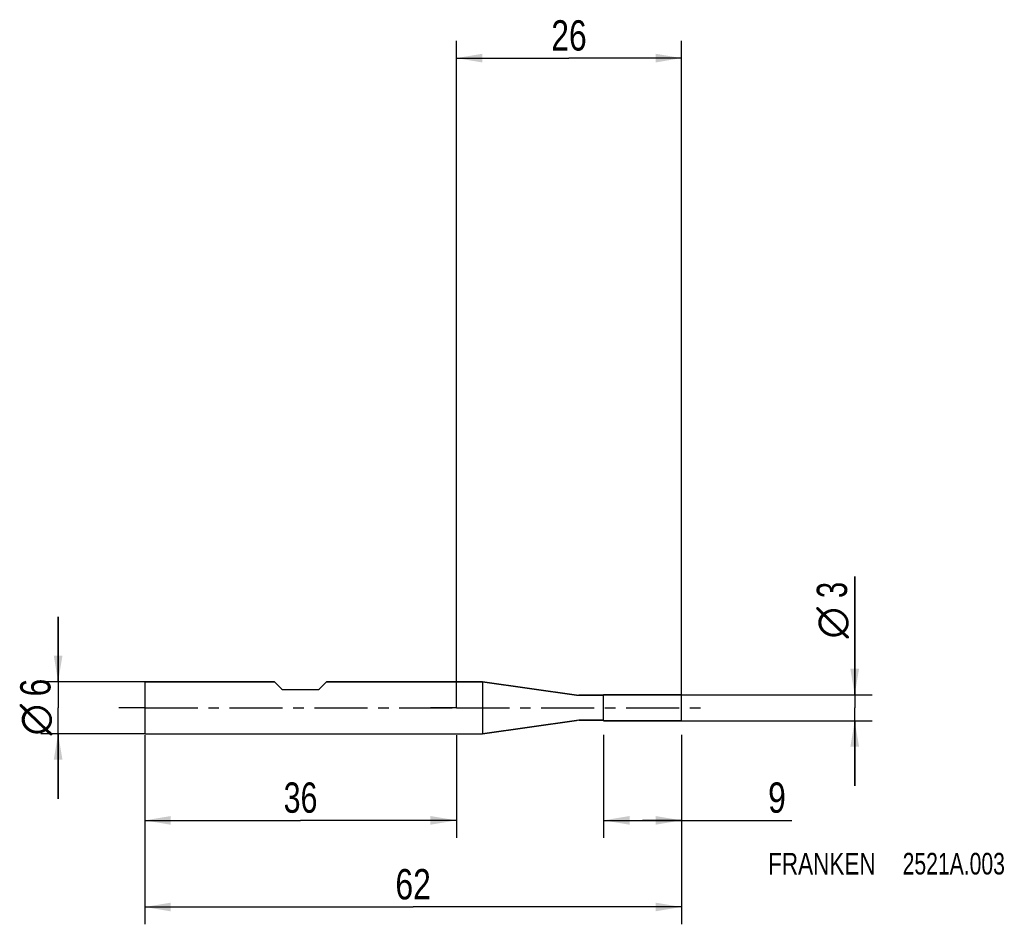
# Model space of a CAD drawing. Extents: x -50 to 63, y -25 to 79.
import ezdxf
from ezdxf.enums import TextEntityAlignment as Align

# ---------------------------------------------------------------- set-up
doc = ezdxf.new("R2010")
doc.units = 0
doc.header["$LTSCALE"] = 16.335
doc.linetypes.add('CENTER', pattern=[0.6, 0.375, -0.075, 0.075, -0.075])
doc.layers.get('0').update_dxf_attribs({"linetype": 'CONTINUOUS'})
for name, color, linetype in [('1', 4, 'CONTINUOUS'), ('2', 7, 'CONTINUOUS'), ('4', 2, 'CENTER'), ('SK1', 4, 'CONTINUOUS'), ('SK2', 7, 'CONTINUOUS'), ('SK4', 2, 'CENTER'), ('SK6', 5, 'CONTINUOUS')]:
    doc.layers.add(name, color=color, linetype=linetype)
doc.styles.get("Standard").update_dxf_attribs({"font": 'txt', "width": 0.8})
doc.styles.add('TEXTSTYLE_1', font='gdt', dxfattribs={"width": 0.8})
doc.dimstyles.new('DIMSTYLE_1', dxfattribs={"dimtxt": 3.5, "dimasz": 3, "dimexe": 2, "dimexo": 0, "dimgap": 0.875, "dimtad": 1, "dimdec": 3, "dimtxsty": 'STANDARD', "dimblk": '_FILLED', "dimblk1": '_FILLED', "dimblk2": '_FILLED', "dimcen": 0.09, "dimclrt": 5, "dimazin": 3, "dimtp": 0.001, "dimtm": 0.001, "dimtfac": 1, "dimtdec": 3, "dimtofl": 0, "dimtmove": 0, "dimatfit": 3, "dimtolj": 1})

# ---------------------------------------------------------------- blocks, each defined once
blk = doc.blocks.new('_FILLED')
at = {"color": 0, "linetype": 'BYBLOCK'}
blk.add_solid([(0, 0), (-1, 0.167), (-1, -0.167)], dxfattribs=at)
blk = doc.blocks.new('*D0')
at = {"layer": 'SK2', "color": 7, "linetype": 'CONTINUOUS'}
for p, q in [((-36, -3.18), (-36, -25)), ((26, -3.18), (26, -25)), ((-36, -23), (-5, -23)), ((26, -23), (-5, -23))]:
    blk.add_line(p, q, dxfattribs=at)
at = {"layer": 'SK2', "color": 7, "linetype": 'CONTINUOUS', "xscale": 3, "yscale": 3, "zscale": 3, "rotation": 180}
blk.add_blockref('_FILLED', (-36, -23), dxfattribs=at)
at = {"layer": 'SK2', "color": 7, "linetype": 'CONTINUOUS', "xscale": 3, "yscale": 3, "zscale": 3}
blk.add_blockref('_FILLED', (26, -23), dxfattribs=at)
at = {"layer": 'SK2', "color": 7, "linetype": 'CONTINUOUS', "width": 0.785714}
blk.add_text('62', height=3.5, dxfattribs=at).set_placement((-5, -22.12), align=Align.CENTER)
blk = doc.blocks.new('*D1')
at = {"layer": 'SK2', "color": 7, "linetype": 'CONTINUOUS'}
for p, q in [((-36, -3.18), (-36, -15)), ((0, -3.18), (0, -15)), ((-36, -13), (-18, -13)), ((0, -13), (-18, -13))]:
    blk.add_line(p, q, dxfattribs=at)
at = {"layer": 'SK2', "color": 7, "linetype": 'CONTINUOUS', "xscale": 3, "yscale": 3, "zscale": 3, "rotation": 180}
blk.add_blockref('_FILLED', (-36, -13), dxfattribs=at)
at = {"layer": 'SK2', "color": 7, "linetype": 'CONTINUOUS', "xscale": 3, "yscale": 3, "zscale": 3}
blk.add_blockref('_FILLED', (0, -13), dxfattribs=at)
at = {"layer": 'SK2', "color": 7, "linetype": 'CONTINUOUS', "width": 0.75}
blk.add_text('36', height=3.5, dxfattribs=at).set_placement((-18, -12.12), align=Align.CENTER)
blk = doc.blocks.new('*D2')
at = {"layer": 'SK2', "color": 7, "linetype": 'CONTINUOUS'}
for p, q in [((-46, 3), (-46, 10.5)), ((-46, 10.5), (-46, 0)), ((-36, 3), (-48, 3)), ((-46, -10.5), (-46, 0)), ((-36, -3), (-48, -3)), ((-46, -3), (-46, -10.5))]:
    blk.add_line(p, q, dxfattribs=at)
at = {"layer": 'SK2', "color": 7, "linetype": 'CONTINUOUS', "xscale": 3, "yscale": 3, "zscale": 3}
for p, rotation in [((-46, 3), 270), ((-46, -3), 90)]:
    blk.add_blockref('_FILLED', p, dxfattribs=dict(at, rotation=rotation))
at = {"layer": 'SK2', "color": 7, "linetype": 'CONTINUOUS', "width": 0.785714}
blk.add_text('6', height=3.5, rotation=90, dxfattribs=at).set_placement((-46.88, 2.33), align=Align.CENTER)
at = {"layer": 'SK2', "color": 7, "linetype": 'CONTINUOUS', "style": 'TEXTSTYLE_1'}
blk.add_text('n', height=3.5, rotation=90, dxfattribs=at).set_placement((-46.88, -1.38), align=Align.CENTER)
blk = doc.blocks.new('*D3')
at = {"layer": '2', "color": 7, "linetype": 'CONTINUOUS'}
for p, q in [((17, -3.14), (17, -15)), ((26, -3.14), (26, -15)), ((17, -13), (21.5, -13)), ((26, -13), (21.5, -13)), ((21.5, -13), (38.75, -13))]:
    blk.add_line(p, q, dxfattribs=at)
at = {"layer": '2', "color": 7, "linetype": 'CONTINUOUS', "xscale": 3, "yscale": 3, "zscale": 3, "rotation": 180}
blk.add_blockref('_FILLED', (17, -13), dxfattribs=at)
at = {"layer": '2', "color": 7, "linetype": 'CONTINUOUS', "xscale": 3, "yscale": 3, "zscale": 3}
blk.add_blockref('_FILLED', (26, -13), dxfattribs=at)
at = {"layer": '2', "color": 7, "linetype": 'CONTINUOUS', "width": 0.785714}
blk.add_text('9', height=3.5, dxfattribs=at).set_placement((36, -12.12))
blk = doc.blocks.new('*D4')
at = {"layer": '2', "color": 7, "linetype": 'CONTINUOUS'}
for p, q in [((46, 1.5), (46, 15.17)), ((46, 15.17), (46, 0)), ((26, 1.5), (48, 1.5)), ((46, -9), (46, 0)), ((26, -1.5), (48, -1.5)), ((46, -1.5), (46, -9))]:
    blk.add_line(p, q, dxfattribs=at)
at = {"layer": '2', "color": 7, "linetype": 'CONTINUOUS', "xscale": 3, "yscale": 3, "zscale": 3}
for p, rotation in [((46, 1.5), 270), ((46, -1.5), 90)]:
    blk.add_blockref('_FILLED', p, dxfattribs=dict(at, rotation=rotation))
at = {"layer": '2', "color": 7, "linetype": 'CONTINUOUS', "width": 0.714286}
blk.add_text('3', height=3.5, rotation=90, dxfattribs=at).set_placement((45.12, 12.67))
at = {"layer": '2', "color": 7, "linetype": 'CONTINUOUS', "style": 'TEXTSTYLE_1'}
blk.add_text('n', height=3.5, rotation=90, dxfattribs=at).set_placement((45.12, 8))
blk = doc.blocks.new('*D5')
at = {"layer": '2', "color": 7, "linetype": 'CONTINUOUS'}
for p, q in [((0, 0), (0, 77.01)), ((26, 0), (26, 77.01)), ((0, 75.01), (13, 75.01)), ((26, 75.01), (13, 75.01))]:
    blk.add_line(p, q, dxfattribs=at)
at = {"layer": '2', "color": 7, "linetype": 'CONTINUOUS', "xscale": 3, "yscale": 3, "zscale": 3, "rotation": 180}
blk.add_blockref('_FILLED', (0, 75.01), dxfattribs=at)
at = {"layer": '2', "color": 7, "linetype": 'CONTINUOUS', "xscale": 3, "yscale": 3, "zscale": 3}
blk.add_blockref('_FILLED', (26, 75.01), dxfattribs=at)
at = {"layer": '2', "color": 7, "linetype": 'CONTINUOUS', "width": 0.785714}
blk.add_text('26', height=3.5, dxfattribs=at).set_placement((13, 75.88), align=Align.CENTER)

msp = doc.modelspace()

# ---------------------------------------------------------------- linework, layer by layer
at = {"layer": '1', "color": 4, "linetype": 'CONTINUOUS'}
for p, q in [((3, 3), (0, 3)), ((0, 3), (3, 3)), ((3, 3), (13.8606, 1.4696)), ((13.8606, 1.4696), (3, 3)), ((3, 3), (3, -3)), ((16.95, 1.45), (14.1396, 1.45)), ((14.1396, 1.45), (16.95, 1.45)), ((26, 1.5), (17, 1.5)), ((17, -1.5), (17, 1.5)), ((17, 1.5), (26, 1.5)), ((26, -1.5), (26, 1.5)), ((3, -3), (13.8606, -1.4696)), ((13.8606, -1.4696), (3, -3)), ((14.1396, -1.45), (16.95, -1.45)), ((16.95, -1.45), (14.1396, -1.45)), ((26, -1.5), (17, -1.5)), ((17, -1.5), (26, -1.5)), ((0, -3), (3, -3)), ((0, -3), (3, -3))]:
    msp.add_line(p, q, dxfattribs=at)
for centre, radius, start, end in [((14.1396, 3.45), 2, 261.978889, 270), ((14.1396, 3.45), 2, 261.978889, 270), ((16.95, 1.5), 0.05, 270, 279.207254), ((16.95, 1.5), 0.05, 270, 279.201836), ((16.95, 1.5), 0.05, 279.207254, 350.792746), ((16.95, 1.5), 0.05, 279.201836, 350.798164), ((14.1396, -3.45), 2, 90, 98.021111), ((14.1396, -3.45), 2, 90, 98.021111), ((16.95, -1.5), 0.05, 80.792746, 90), ((16.95, -1.5), 0.05, 80.798164, 90), ((16.95, -1.5), 0.05, 9.207254, 80.792746), ((16.95, -1.5), 0.05, 9.201836, 80.798164)]:
    msp.add_arc(centre, radius, start, end, dxfattribs=at)
at = {"layer": '4', "color": 2, "linetype": 'CENTER'}
for q in [(-3, 0), (29, 0)]:
    msp.add_line((0, 0), q, dxfattribs=at)
at = {"layer": 'SK1', "color": 4, "linetype": 'CONTINUOUS'}
for p, q in [((-36, 3), (-36, -3)), ((-36, 3), (-21, 3)), ((-21, 3), (-36, 3)), ((-21, 3), (-20.1879, 2.1879)), ((-15, 3), (-15.8121, 2.1879)), ((-15, 3), (0, 3)), ((0, 3), (-15, 3)), ((-19.9757, 2.1), (-16.0243, 2.1)), ((-36, -3), (0, -3)), ((-36, -3), (0, -3))]:
    msp.add_line(p, q, dxfattribs=at)
for centre, start, end in [((-19.9757, 2.4), 225, 270), ((-16.0243, 2.4), 270, 315)]:
    msp.add_arc(centre, 0.3, start, end, dxfattribs=at)
at = {"layer": 'SK4', "color": 2, "linetype": 'CENTER'}
for q in [(-39, 0), (3, 0)]:
    msp.add_line((-36, 0), q, dxfattribs=at)

# ---------------------------------------------------------------- texts
at = {"layer": 'SK6', "color": 5, "linetype": 'CONTINUOUS'}
for s, width, p in [('FRANKEN ', 0.776786, (36, -19.25)), ('2521A.003', 0.730159, (51.5357, -19.25))]:
    msp.add_text(s, height=2.5, dxfattribs=dict(at, width=width)).set_placement(p)

# ---------------------------------------------------------------- dimensions: what is measured, and where the dimension line sits
at = {"layer": '2', "color": 2, "linetype": 'CONTINUOUS'}
dim = msp.add_linear_dim(base=(0, 75.0066), p1=(26, 0), p2=(0, 0), angle=180, dimstyle='DIMSTYLE_1', dxfattribs=at)
dim.commit()
dim.dimension.update_dxf_attribs({"geometry": '*D5', "text_midpoint": (13, 75.0066), "dimtype": 160})
dim = msp.add_linear_dim(base=(46, -1.5), p1=(26, 1.5), p2=(26, -1.5), angle=270, text='%%c<>', dimstyle='DIMSTYLE_1', dxfattribs=at)
dim.commit()
dim.dimension.update_dxf_attribs({"geometry": '*D4', "text_midpoint": (46, 11.5833), "dimtype": 160})
dim = msp.add_linear_dim(base=(26, -13), p1=(17, -3.1367), p2=(26, -3.1367), dimstyle='DIMSTYLE_1', dxfattribs=at)
dim.commit()
dim.dimension.update_dxf_attribs({"geometry": '*D3', "text_midpoint": (37.375, -13), "dimtype": 160})
at = {"layer": 'SK2', "color": 2, "linetype": 'CONTINUOUS'}
dim = msp.add_linear_dim(base=(-46, 3), p1=(-36, -3), p2=(-36, 3), angle=90, text='%%c<>', dimstyle='DIMSTYLE_1', dxfattribs=at)
dim.commit()
dim.dimension.update_dxf_attribs({"geometry": '*D2', "text_midpoint": (-46, 0), "dimtype": 160})
dim = msp.add_linear_dim(base=(26, -23), p1=(-36, -3.1849), p2=(26, -3.1849), dimstyle='DIMSTYLE_1', dxfattribs=at)
dim.commit()
dim.dimension.update_dxf_attribs({"geometry": '*D0', "text_midpoint": (-5, -23), "dimtype": 160})
dim = msp.add_linear_dim(base=(-36, -13), p1=(0, -3.1849), p2=(-36, -3.1849), angle=180, dimstyle='DIMSTYLE_1', dxfattribs=at)
dim.commit()
dim.dimension.update_dxf_attribs({"geometry": '*D1', "text_midpoint": (-18, -13), "dimtype": 160})

doc.saveas('drawing.dxf')
